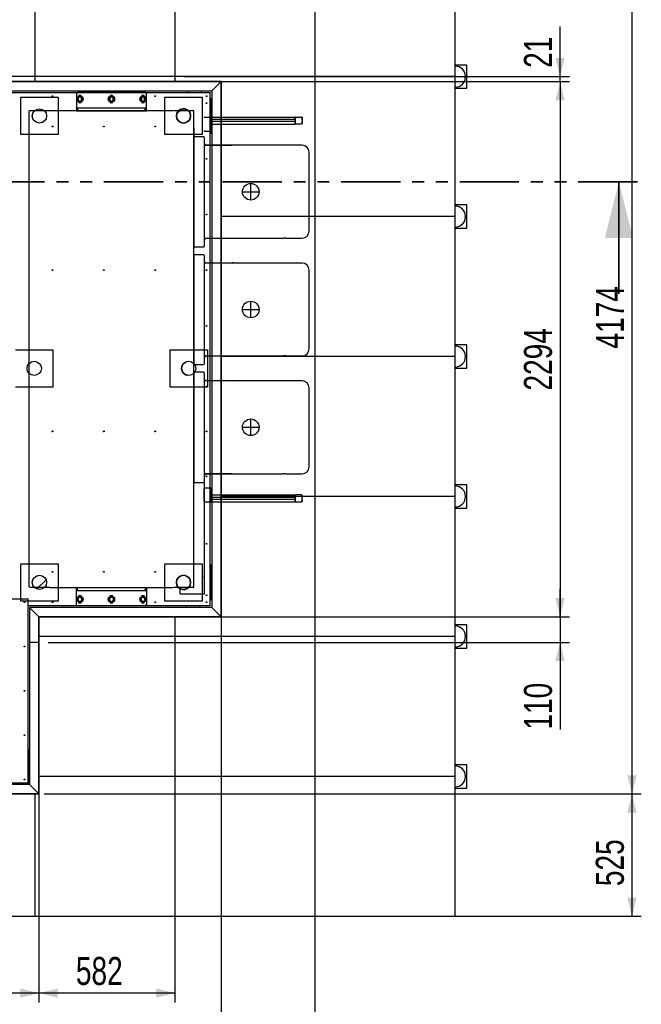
# Model space of a CAD drawing. Header units: millimetres. Extents: x 5 to 589, y 5 to 415.
# Tile 84 of 120: x 327 to 394, y 145 to 251. Entities that reach past the tile are written whole.
import ezdxf

# ---------------------------------------------------------------- set-up
doc = ezdxf.new("R2010")
doc.units = ezdxf.units.MM
doc.linetypes.add('PHANTOM', pattern=[12.7, 6.35, -1.27, 1.27, -1.27, 1.27, -1.27])
doc.layers.add('COTES', color=1, linetype='Continuous')
doc.layers.add('TRAIT-FINS', color=9, linetype='Continuous')
doc.layers.add('TRAIT-FORT', color=4, linetype='Continuous', lineweight=25)
doc.styles.add('SLDTEXTSTYLE0', font='TXT', dxfattribs={"width": 0.75})
doc.dimstyles.new('SLDDIMSTYLE0', dxfattribs={"dimtxt": 3, "dimasz": 2, "dimexe": 0, "dimexo": 0.0625, "dimgap": 0.75, "dimtad": 1, "dimdec": 0, "dimlfac": 40, "dimrnd": 1e-09, "dimzin": 12, "dimdsep": 46, "dimtxsty": 'SLDTEXTSTYLE0', "dimsah": 1, "dimcen": 0.09, "dimadec": 0, "dimazin": 3, "dimtfac": 1, "dimtdec": 0, "dimtofl": 0, "dimtmove": 0, "dimatfit": 3, "dimfxl": 1, "dimfrac": 2, "dimtolj": 1, "dimtzin": 12, "dimarcsym": 0})
doc.dimstyles.new('SLDDIMSTYLE1', dxfattribs={"dimtxt": 3, "dimasz": 2, "dimexe": 0, "dimexo": 0.0625, "dimgap": 0.75, "dimtad": 1, "dimdec": 0, "dimlfac": 40, "dimrnd": 1e-09, "dimzin": 12, "dimdsep": 46, "dimtxsty": 'SLDTEXTSTYLE0', "dimsah": 1, "dimcen": 0.09, "dimadec": 0, "dimazin": 3, "dimtfac": 1, "dimtdec": 0, "dimtmove": 0, "dimatfit": 0, "dimfxl": 1, "dimfrac": 2, "dimtolj": 1, "dimtzin": 12, "dimarcsym": 0})

# ---------------------------------------------------------------- blocks, each defined once
blk = doc.blocks.new('_D_9')
at = {"layer": 'COTES', "color": 1, "transparency": 16777216}
for p, q in [((275.65, 166.59), (275.65, 145.25)), ((329, 166.59), (329, 145.25)), ((329, 146.25), (275.65, 146.25))]:
    blk.add_line(p, q, dxfattribs=at)
for points in [[(275.65, 146.25), (277.65, 145.75), (277.65, 146.75)], [(329, 146.25), (327, 146.75), (327, 145.75)]]:
    blk.add_solid(points, dxfattribs=at)
at = {"layer": 'COTES', "color": 1, "transparency": 16777216, "insert": (297.89, 150.12), "char_height": 3, "attachment_point": 1, "style": 'SLDTEXTSTYLE0'}
blk.add_mtext('2134', dxfattribs=at)
blk = doc.blocks.new('_D_10')
at = {"layer": 'COTES', "color": 1, "transparency": 16777216}
for p, q in [((329, 183.48), (329, 145.25)), ((343.56, 183.48), (343.56, 145.25)), ((343.56, 146.25), (329, 146.25))]:
    blk.add_line(p, q, dxfattribs=at)
for points in [[(329, 146.25), (331, 145.75), (331, 146.75)], [(343.56, 146.25), (341.56, 146.75), (341.56, 145.75)]]:
    blk.add_solid(points, dxfattribs=at)
at = {"layer": 'COTES', "color": 1, "transparency": 16777216, "insert": (332.95, 150.12), "char_height": 3, "attachment_point": 1, "style": 'SLDTEXTSTYLE0'}
blk.add_mtext('582', dxfattribs=at)
blk = doc.blocks.new('_D_13')
at = {"layer": 'COTES', "color": 1, "transparency": 16777216}
for p, q in [((348.5, 198.48), (348.5, 137.48)), ((358.56, 198.48), (358.56, 137.48)), ((348.5, 138.48), (345.5, 138.48)), ((348.5, 138.48), (358.56, 138.48)), ((358.56, 138.48), (361.56, 138.48))]:
    blk.add_line(p, q, dxfattribs=at)
for points in [[(348.5, 138.48), (346.5, 138.98), (346.5, 137.98)], [(358.56, 138.48), (360.56, 137.98), (360.56, 138.98)]]:
    blk.add_solid(points, dxfattribs=at)
at = {"layer": 'COTES', "color": 1, "transparency": 16777216, "insert": (350.2, 142.34), "char_height": 3, "attachment_point": 1, "style": 'SLDTEXTSTYLE0'}
blk.add_mtext('402', dxfattribs=at)
blk = doc.blocks.new('_D_14')
at = {"layer": 'COTES', "color": 1, "transparency": 16777216}
for p, q in [((245.15, 186.34), (245.15, 136.73)), ((348.5, 185.59), (348.5, 136.73)), ((348.5, 137.73), (245.15, 137.73))]:
    blk.add_line(p, q, dxfattribs=at)
for points in [[(245.15, 137.73), (247.15, 137.23), (247.15, 138.23)], [(348.5, 137.73), (346.5, 138.23), (346.5, 137.23)]]:
    blk.add_solid(points, dxfattribs=at)
at = {"layer": 'COTES', "color": 1, "transparency": 16777216, "insert": (292.39, 141.59), "char_height": 3, "attachment_point": 1, "style": 'SLDTEXTSTYLE0'}
blk.add_mtext('4134', dxfattribs=at)
blk = doc.blocks.new('_D_21')
at = {"layer": 'COTES', "color": 1, "transparency": 16777216}
for p, q in [((349.5, 243.94), (385.81, 243.94)), ((384.81, 243.94), (384.81, 186.59)), ((349.5, 186.59), (385.81, 186.59))]:
    blk.add_line(p, q, dxfattribs=at)
for points in [[(384.81, 243.94), (384.31, 241.94), (385.31, 241.94)], [(384.81, 186.59), (385.31, 188.59), (384.31, 188.59)]]:
    blk.add_solid(points, dxfattribs=at)
at = {"layer": 'COTES', "color": 1, "transparency": 16777216, "insert": (380.94, 210.83), "char_height": 3, "attachment_point": 1, "rotation": 90, "style": 'SLDTEXTSTYLE0'}
blk.add_mtext('2294', dxfattribs=at)
blk = doc.blocks.new('_D_22')
at = {"layer": 'COTES', "color": 1, "transparency": 16777216}
for p, q in [((384.81, 244.48), (384.81, 249.86)), ((344.56, 244.48), (385.81, 244.48)), ((344.56, 243.94), (385.81, 243.94)), ((384.81, 243.94), (384.81, 244.48)), ((384.81, 243.94), (384.81, 240.94))]:
    blk.add_line(p, q, dxfattribs=at)
for points in [[(384.81, 244.48), (385.31, 246.48), (384.31, 246.48)], [(384.81, 243.94), (384.31, 241.94), (385.31, 241.94)]]:
    blk.add_solid(points, dxfattribs=at)
at = {"layer": 'COTES', "color": 1, "transparency": 16777216, "insert": (380.94, 245.42), "char_height": 3, "attachment_point": 1, "rotation": 90, "style": 'SLDTEXTSTYLE0'}
blk.add_mtext('21', dxfattribs=at)
blk = doc.blocks.new('_D_23')
at = {"layer": 'COTES', "color": 1, "transparency": 16777216}
for p, q in [((384.81, 186.59), (384.81, 189.59)), ((330, 186.59), (385.81, 186.59)), ((384.81, 186.59), (384.81, 183.84)), ((330, 183.84), (385.81, 183.84)), ((384.81, 183.84), (384.81, 174.49))]:
    blk.add_line(p, q, dxfattribs=at)
for points in [[(384.81, 186.59), (385.31, 188.59), (384.31, 188.59)], [(384.81, 183.84), (384.31, 181.84), (385.31, 181.84)]]:
    blk.add_solid(points, dxfattribs=at)
at = {"layer": 'COTES', "color": 1, "transparency": 16777216, "insert": (380.94, 174.49), "char_height": 3, "attachment_point": 1, "rotation": 90, "style": 'SLDTEXTSTYLE0'}
blk.add_mtext('110', dxfattribs=at)
blk = doc.blocks.new('_D_24')
at = {"layer": 'COTES', "color": 1, "transparency": 16777216}
for p, q in [((310.5, 271.94), (393.51, 271.94)), ((392.51, 271.94), (392.51, 167.59)), ((330, 167.59), (393.51, 167.59))]:
    blk.add_line(p, q, dxfattribs=at)
for points in [[(392.51, 271.94), (392.01, 269.94), (393.01, 269.94)], [(392.51, 167.59), (393.01, 169.59), (392.01, 169.59)]]:
    blk.add_solid(points, dxfattribs=at)
at = {"layer": 'COTES', "color": 1, "transparency": 16777216, "insert": (388.64, 215.33), "char_height": 3, "attachment_point": 1, "rotation": 90, "style": 'SLDTEXTSTYLE0'}
blk.add_mtext('4174', dxfattribs=at)
blk = doc.blocks.new('_D_25')
at = {"layer": 'COTES', "color": 1, "transparency": 16777216}
for p, q in [((329.56, 167.59), (393.51, 167.59)), ((392.51, 167.59), (392.51, 154.48)), ((329.56, 154.48), (393.51, 154.48))]:
    blk.add_line(p, q, dxfattribs=at)
for points in [[(392.51, 167.59), (392.01, 165.59), (393.01, 165.59)], [(392.51, 154.48), (393.01, 156.48), (392.01, 156.48)]]:
    blk.add_solid(points, dxfattribs=at)
at = {"layer": 'COTES', "color": 1, "transparency": 16777216, "insert": (388.64, 157.71), "char_height": 3, "attachment_point": 1, "rotation": 90, "style": 'SLDTEXTSTYLE0'}
blk.add_mtext('525', dxfattribs=at)

msp = doc.modelspace()

# ---------------------------------------------------------------- hatches: boundary and pattern name
at = {"layer": 'TRAIT-FINS'}
h = msp.add_hatch(dxfattribs=at)
h.set_pattern_fill('ANSI31', color=9, style=0)
edge = h.paths.add_edge_path(flags=0)
edge.add_arc((329.05, 240.267), 0.763, 0, 360)
h = msp.add_hatch(dxfattribs=at)
h.set_pattern_fill('ANSI31', color=9, style=0)
edge = h.paths.add_edge_path(flags=0)
edge.add_arc((344.475, 240.267), 0.763, 0, 360)
h = msp.add_hatch(dxfattribs=at)
h.set_pattern_fill('ANSI31', color=9, style=0)
edge = h.paths.add_edge_path(flags=0)
edge.add_arc((328.488, 213.204), 0.763, 0, 360)
h = msp.add_hatch(dxfattribs=at)
h.set_pattern_fill('ANSI31', color=9, style=0)
edge = h.paths.add_edge_path(flags=0)
edge.add_arc((345.038, 213.204), 0.763, 0, 360)
h = msp.add_hatch(dxfattribs=at)
h.set_pattern_fill('ANSI31', color=9, style=0)
edge = h.paths.add_edge_path(flags=0)
edge.add_arc((329.05, 190.267), 0.763, 0, 360)
h = msp.add_hatch(dxfattribs=at)
h.set_pattern_fill('ANSI31', color=9, style=0)
edge = h.paths.add_edge_path(flags=0)
edge.add_arc((344.475, 190.267), 0.763, 0, 360)

# ---------------------------------------------------------------- linework, layer by layer
at = {"color": 7, "linetype": 'Continuous'}
for p, q in [((333.013, 242.654), (333.138, 242.779)), ((340.388, 242.779), (333.138, 242.779)), ((340.513, 242.654), (340.388, 242.779)), ((327.05, 238.267), (327.05, 242.267)), ((327.05, 242.267), (331.05, 242.267)), ((331.05, 242.267), (331.05, 238.267)), ((333.013, 242.654), (333.013, 240.829)), ((333.213, 242.329), (333.213, 241.829)), ((333.563, 241.829), (333.563, 242.329)), ((336.588, 242.329), (336.588, 241.829)), ((336.938, 241.829), (336.938, 242.329)), ((339.963, 242.329), (339.963, 241.829)), ((340.313, 241.829), (340.313, 242.329)), ((340.513, 240.829), (340.513, 242.654)), ((342.475, 238.267), (342.475, 242.267)), ((342.475, 242.267), (346.475, 242.267)), ((346.475, 242.267), (346.475, 238.267)), ((327.925, 240.754), (327.925, 189.779)), ((330.125, 240.829), (327.976, 240.829)), ((343.35, 240.829), (330.175, 240.829)), ((333.013, 241.129), (340.513, 241.129)), ((333.013, 240.829), (340.513, 240.829)), ((333.138, 241.129), (333.138, 240.829)), ((340.388, 240.829), (340.388, 241.129)), ((344.888, 240.829), (343.401, 240.829)), ((345.55, 240.829), (344.138, 240.829)), ((345.6, 189.779), (345.6, 240.754)), ((346.725, 240.142), (347.375, 240.142)), ((347.425, 240.142), (356.425, 240.142)), ((347.425, 240.142), (347.425, 239.392)), ((347.425, 240.092), (347.425, 238.692)), ((356.425, 239.867), (347.425, 239.867)), ((356.425, 239.667), (347.425, 239.667)), ((356.425, 240.142), (356.425, 239.392)), ((356.425, 239.442), (356.425, 240.092)), ((356.475, 240.142), (357.125, 240.142)), ((357.175, 240.092), (357.175, 239.442)), ((357.175, 239.864), (357.175, 240.079)), ((357.175, 239.454), (357.175, 239.669)), ((345.6, 238.988), (345.6, 237.317)), ((346.725, 238.642), (347.375, 238.642)), ((347.425, 239.392), (356.425, 239.392)), ((357.125, 239.392), (356.475, 239.392)), ((331.05, 238.267), (327.05, 238.267)), ((346.475, 238.267), (342.475, 238.267)), ((345.6, 238.017), (345.6, 226.267)), ((345.6, 238.017), (345.6, 226.267)), ((346.613, 238.017), (345.6, 238.017)), ((346.738, 226.367), (346.738, 237.917)), ((346.75, 237.242), (346.738, 237.242)), ((355.175, 237.117), (346.738, 237.117)), ((346.8, 237.117), (346.8, 237.192)), ((346.8, 237.142), (349.688, 237.142)), ((355.425, 237.117), (355.175, 237.117)), ((357.175, 237.117), (355.425, 237.117)), ((357.925, 233.892), (357.925, 236.367)), ((357.925, 230.392), (357.925, 233.892)), ((351.675, 231.251), (351.675, 233.033)), ((350.784, 232.142), (352.566, 232.142)), ((357.925, 227.917), (357.925, 230.392)), ((346.738, 227.167), (355.175, 227.167)), ((346.75, 227.042), (346.738, 227.042)), ((346.8, 227.167), (346.8, 227.092)), ((349.688, 227.142), (346.8, 227.142)), ((355.425, 227.167), (355.175, 227.167)), ((355.425, 227.167), (357.175, 227.167)), ((345.6, 226.242), (345.9, 226.242)), ((345.9, 226.242), (346.613, 226.242)), ((345.9, 226.242), (346.613, 226.242)), ((345.6, 225.392), (345.6, 213.642)), ((346.613, 225.392), (345.6, 225.392)), ((346.738, 213.742), (346.738, 225.292)), ((346.75, 224.617), (346.738, 224.617)), ((355.175, 224.492), (346.738, 224.492)), ((346.8, 224.492), (346.8, 224.567)), ((346.8, 224.517), (349.688, 224.517)), ((355.425, 224.492), (355.175, 224.492)), ((357.175, 224.492), (355.425, 224.492)), ((357.925, 221.267), (357.925, 223.742)), ((357.925, 217.767), (357.925, 221.267)), ((351.675, 218.626), (351.675, 220.408)), ((350.784, 219.517), (352.566, 219.517)), ((357.925, 215.292), (357.925, 217.767)), ((326.488, 215.204), (330.488, 215.204)), ((330.488, 215.204), (330.488, 211.204)), ((343.038, 211.204), (343.038, 215.204)), ((343.038, 215.204), (347.038, 215.204)), ((346.738, 214.542), (355.175, 214.542)), ((346.75, 214.417), (346.738, 214.417)), ((346.8, 214.542), (346.8, 214.467)), ((349.688, 214.517), (346.8, 214.517)), ((347.038, 215.204), (347.038, 211.204)), ((355.425, 214.542), (355.175, 214.542)), ((355.425, 214.542), (357.175, 214.542)), ((345.6, 213.642), (345.6, 213.617)), ((345.6, 213.617), (345.9, 213.617)), ((345.6, 213.617), (345.9, 213.617)), ((345.9, 213.617), (346.613, 213.617)), ((345.9, 213.617), (346.613, 213.617)), ((345.9, 212.792), (345.6, 212.792)), ((345.6, 212.792), (345.6, 212.767)), ((346.613, 212.792), (345.6, 212.792)), ((345.6, 212.767), (345.6, 201.017)), ((346.738, 201.117), (346.738, 212.667)), ((330.488, 211.204), (326.488, 211.204)), ((347.038, 211.204), (343.038, 211.204)), ((346.738, 211.992), (346.75, 211.992)), ((355.175, 211.867), (346.738, 211.867)), ((346.8, 211.942), (346.8, 211.867)), ((346.8, 211.892), (349.688, 211.892)), ((355.425, 211.867), (355.175, 211.867)), ((357.175, 211.867), (355.425, 211.867)), ((357.925, 208.642), (357.925, 211.117)), ((357.925, 205.142), (357.925, 208.642)), ((350.784, 206.892), (352.566, 206.892)), ((351.675, 206.001), (351.675, 207.783)), ((357.925, 202.667), (357.925, 205.142)), ((346.738, 201.917), (355.175, 201.917)), ((346.75, 201.792), (346.738, 201.792)), ((346.8, 201.917), (346.8, 201.842)), ((349.688, 201.892), (346.8, 201.892)), ((355.425, 201.917), (355.175, 201.917)), ((355.425, 201.917), (357.175, 201.917)), ((345.6, 201.017), (345.6, 200.992)), ((345.6, 200.992), (345.9, 200.992)), ((345.6, 200.992), (346.675, 200.992)), ((345.9, 200.992), (346.613, 200.992)), ((346.675, 200.992), (346.675, 190.854)), ((346.675, 198.942), (346.675, 200.342)), ((346.725, 200.392), (347.375, 200.392)), ((347.425, 198.942), (347.425, 200.342)), ((347.425, 199.642), (356.425, 199.642)), ((347.425, 198.892), (347.425, 199.642)), ((356.425, 198.892), (356.425, 199.642)), ((356.425, 199.592), (356.425, 198.942)), ((357.125, 199.642), (356.475, 199.642)), ((357.175, 198.942), (357.175, 199.592)), ((357.175, 199.579), (357.175, 199.364)), ((346.725, 198.892), (347.375, 198.892)), ((356.425, 199.367), (347.425, 199.367)), ((356.425, 199.167), (347.425, 199.167)), ((347.425, 198.892), (356.425, 198.892)), ((356.475, 198.892), (357.125, 198.892)), ((357.175, 199.169), (357.175, 198.954)), ((327.05, 188.267), (327.05, 192.267)), ((327.05, 192.267), (331.05, 192.267)), ((331.05, 192.267), (331.05, 188.267)), ((342.475, 188.267), (342.475, 192.267)), ((342.475, 192.267), (346.475, 192.267)), ((346.475, 192.267), (346.475, 188.267)), ((346.675, 190.892), (346.675, 189.017)), ((330.125, 189.704), (327.976, 189.704)), ((330.175, 189.704), (343.35, 189.704)), ((333.013, 189.704), (340.513, 189.704)), ((333.013, 187.879), (333.013, 189.704)), ((333.013, 189.404), (340.513, 189.404)), ((333.138, 189.404), (333.138, 189.704)), ((340.388, 189.704), (340.388, 189.404)), ((340.513, 189.704), (340.513, 187.879)), ((344.888, 189.704), (343.401, 189.704)), ((344.113, 189.042), (344.113, 189.679)), ((345.55, 189.704), (344.138, 189.704)), ((346.65, 189.017), (344.138, 189.017)), ((346.675, 189.017), (344.8, 189.017)), ((344.888, 189.017), (344.8, 189.017)), ((331.05, 188.267), (327.05, 188.267)), ((333.013, 187.879), (333.138, 187.754)), ((333.213, 188.204), (333.213, 188.704)), ((333.563, 188.704), (333.563, 188.204)), ((336.588, 188.204), (336.588, 188.704)), ((336.938, 188.704), (336.938, 188.204)), ((339.963, 188.204), (339.963, 188.704)), ((340.313, 188.704), (340.313, 188.204)), ((340.513, 187.879), (340.388, 187.754)), ((346.475, 188.267), (342.475, 188.267)), ((340.388, 187.754), (333.138, 187.754))]:
    msp.add_line(p, q, dxfattribs=at)
at = {"color": 7, "linetype": 'PHANTOM', "lineweight": 35}
msp.add_line((393.107, 233.192), (204.007, 233.192), dxfattribs=at)
at = {"color": 7, "linetype": 'Continuous', "lineweight": 35}
msp.add_line((391.107, 221.192), (391.107, 233.192), dxfattribs=at)
at = {"color": 7, "linetype": 'Continuous'}
for centre, radius in [((329.05, 240.267), 0.762), ((351.675, 232.142), 0.891), ((351.675, 219.517), 0.891), ((328.488, 213.204), 0.763), ((345.038, 213.204), 0.762), ((351.675, 206.892), 0.891), ((329.05, 190.267), 0.762)]:
    msp.add_circle(centre, radius, dxfattribs=at)
for centre, radius, start, end in [((333.388, 242.329), 0.175, 0, 180), ((333.388, 241.829), 0.175, 180, 0), ((336.763, 242.329), 0.175, 0, 180), ((336.763, 241.829), 0.175, 180, 0), ((340.138, 242.329), 0.175, 0, 180), ((340.138, 241.829), 0.175, 180, 0), ((327.976, 240.779), 0.05, 90, 178.5), ((344.475, 240.267), 0.763, 57.24885, 302.75115), ((344.475, 240.267), 0.763, 243.72914, 116.27086), ((345.55, 240.779), 0.05, 1.5, 90), ((346.725, 240.092), 0.05, 90, 180), ((347.375, 240.092), 0.05, 0, 89.99999), ((346.725, 238.692), 0.05, 180, 270), ((347.375, 238.692), 0.05, 270.00001, 359.99999), ((346.613, 237.892), 0.125, 0, 90), ((346.75, 237.192), 0.05, 0, 90), ((349.688, 236.367), 0.775, 75.40745, 90), ((357.175, 236.367), 0.75, 0, 90), ((346.75, 227.092), 0.05, 270, 0), ((357.175, 227.917), 0.75, 270, 0), ((346.613, 226.367), 0.125, 270, 0), ((346.613, 225.267), 0.125, 0, 90), ((346.75, 224.567), 0.05, 0, 90), ((349.688, 223.742), 0.775, 75.40745, 90), ((357.175, 223.742), 0.75, 0, 90), ((346.75, 214.467), 0.05, 270, 0), ((349.688, 215.292), 0.775, 270, 284.59255), ((357.175, 215.292), 0.75, 270, 0), ((345.038, 213.204), 0.762, 101.34484, 258.65516), ((346.613, 213.742), 0.125, 270, 0), ((346.613, 212.667), 0.125, 0, 89.99998), ((346.75, 211.942), 0.05, 0, 90), ((349.688, 211.117), 0.775, 75.40745, 90), ((357.175, 211.117), 0.75, 0, 90), ((357.175, 202.667), 0.75, 270, 0), ((346.75, 201.842), 0.05, 270, 0), ((349.688, 202.667), 0.775, 270, 284.59255), ((346.613, 201.117), 0.125, 270, 0), ((346.725, 200.342), 0.05, 90.00001, 179.99999), ((347.375, 200.342), 0.05, 0.00001, 89.99999), ((346.725, 198.942), 0.05, 180, 269.99999), ((347.375, 198.942), 0.05, 270.00001, 360), ((344.475, 190.267), 0.763, 57.24885, 302.75115), ((344.475, 190.267), 0.763, 243.72914, 116.27086), ((346.65, 190.829), 0.025, 0, 90), ((344.138, 189.042), 0.025, 180, 270.0136), ((345.55, 189.754), 0.05, 270, 358.5), ((346.65, 189.042), 0.025, 270, 0), ((333.388, 188.704), 0.175, 0, 180), ((333.388, 188.204), 0.175, 180, 0), ((336.763, 188.704), 0.175, 0, 180), ((336.763, 188.204), 0.175, 180, 0), ((340.138, 188.704), 0.175, 0, 180), ((340.138, 188.204), 0.175, 180, 0)]:
    msp.add_arc(centre, radius, start, end, dxfattribs=at)
at = {"color": 7, "linetype": 'Continuous', "lineweight": 35}
msp.add_solid([(391.107, 233.192), (389.607, 227.192), (392.607, 227.192)], dxfattribs=at)
at = {"layer": 'TRAIT-FORT', "color": 4, "linetype": 'Continuous', "lineweight": 25}
for p, q in [((328.557, 259.476), (328.557, 244.476)), ((343.557, 259.476), (343.557, 244.476)), ((358.557, 259.476), (358.557, 244.476)), ((373.557, 244.476), (373.557, 259.476)), ((374.807, 245.726), (373.557, 245.726)), ((374.807, 243.226), (374.807, 245.726)), ((309.5, 243.942), (348.5, 243.942)), ((328.557, 244.476), (313.557, 244.476)), ((328.557, 243.942), (313.557, 243.942)), ((328.557, 244.476), (328.557, 243.942)), ((343.557, 244.476), (328.557, 244.476)), ((343.557, 243.942), (328.557, 243.942)), ((343.557, 244.476), (343.557, 243.942)), ((358.557, 244.476), (343.557, 244.476)), ((348.5, 243.942), (343.557, 243.942)), ((348.5, 243.942), (347.5, 242.942)), ((348.5, 243.942), (348.5, 186.592)), ((348.5, 229.476), (348.5, 243.942)), ((358.557, 244.476), (358.557, 229.476)), ((373.557, 244.476), (358.557, 244.476)), ((373.557, 229.476), (373.557, 244.476)), ((308.5, 242.942), (347.5, 242.942)), ((324.575, 242.767), (347.325, 242.767)), ((344.906, 242.942), (344.906, 242.767)), ((346.406, 242.767), (346.406, 242.942)), ((347.325, 187.767), (347.325, 242.767)), ((347.5, 242.942), (347.5, 187.592)), ((373.557, 243.226), (374.807, 243.226)), ((347.325, 242.142), (347.45, 242.142)), ((347.45, 242.142), (347.45, 238.392)), ((347.45, 238.392), (347.325, 238.392)), ((374.807, 230.726), (373.557, 230.726)), ((374.807, 228.226), (374.807, 230.726)), ((358.557, 229.476), (348.5, 229.476)), ((348.5, 214.476), (348.5, 229.476)), ((358.557, 229.476), (358.557, 214.476)), ((373.557, 229.476), (358.557, 229.476)), ((373.557, 214.476), (373.557, 229.476)), ((373.557, 228.226), (374.807, 228.226)), ((374.807, 215.726), (373.557, 215.726)), ((374.807, 213.226), (374.807, 215.726)), ((358.557, 214.476), (348.5, 214.476)), ((348.5, 199.476), (348.5, 214.476)), ((358.557, 214.476), (358.557, 199.476)), ((373.557, 214.476), (358.557, 214.476)), ((373.557, 199.476), (373.557, 214.476)), ((373.557, 213.226), (374.807, 213.226)), ((374.807, 200.726), (373.557, 200.726)), ((374.807, 198.226), (374.807, 200.726)), ((358.557, 199.476), (348.5, 199.476)), ((348.5, 186.592), (348.5, 199.476)), ((358.557, 199.476), (358.557, 184.476)), ((373.557, 199.476), (358.557, 199.476)), ((373.557, 184.476), (373.557, 199.476)), ((373.557, 198.226), (374.807, 198.226)), ((347.325, 192.142), (347.45, 192.142)), ((347.45, 192.142), (347.45, 188.392)), ((324.575, 188.517), (327.825, 188.517)), ((324.575, 188.517), (327.825, 188.517)), ((327.825, 168.767), (327.825, 188.517)), ((327.825, 187.767), (327.825, 188.517)), ((347.45, 188.392), (347.325, 188.392)), ((347.325, 187.767), (327.825, 187.767)), ((347.5, 187.592), (328, 187.592)), ((329, 186.592), (328, 187.592)), ((328, 187.592), (328, 183.842)), ((344.744, 187.767), (344.744, 187.592)), ((346.244, 187.592), (346.244, 187.767)), ((348.5, 186.592), (347.5, 187.592)), ((348.5, 186.592), (329, 186.592)), ((329, 186.592), (329, 183.842)), ((329, 186.592), (343.557, 186.592)), ((329, 184.476), (329, 186.592)), ((343.557, 186.592), (348.5, 186.592)), ((343.557, 186.592), (343.557, 184.476)), ((374.807, 185.726), (373.557, 185.726)), ((374.807, 183.226), (374.807, 185.726)), ((329, 183.842), (328, 183.842)), ((329, 183.842), (328, 183.842)), ((328, 183.842), (328, 168.592)), ((328.075, 183.842), (328.075, 183.842)), ((328.275, 183.842), (328.275, 183.842)), ((328.475, 183.842), (328.475, 183.842)), ((328.675, 183.842), (328.675, 183.842)), ((343.557, 184.476), (329, 184.476)), ((329, 169.476), (329, 184.476)), ((329, 183.842), (329, 167.592)), ((358.557, 184.476), (343.557, 184.476)), ((343.557, 184.476), (343.557, 169.476)), ((358.557, 184.476), (358.557, 169.476)), ((373.557, 184.476), (358.557, 184.476)), ((373.557, 169.476), (373.557, 184.476)), ((373.557, 183.226), (374.807, 183.226)), ((327.825, 172.392), (327.95, 172.392)), ((327.95, 172.392), (327.95, 168.642)), ((374.807, 170.726), (373.557, 170.726)), ((374.807, 168.226), (374.807, 170.726)), ((343.557, 169.476), (329, 169.476)), ((329, 167.592), (329, 169.476)), ((343.557, 169.476), (343.557, 154.476)), ((358.557, 169.476), (343.557, 169.476)), ((373.557, 169.476), (358.557, 169.476)), ((358.557, 169.476), (358.557, 154.476)), ((373.557, 154.476), (373.557, 169.476)), ((328, 168.592), (276.65, 168.592)), ((276.825, 168.767), (327.825, 168.767)), ((327.95, 168.642), (324.2, 168.642)), ((328, 168.592), (329, 167.592)), ((373.557, 168.226), (374.807, 168.226)), ((329, 167.592), (275.65, 167.592)), ((313.557, 167.592), (328.557, 167.592)), ((328.557, 167.592), (328.557, 154.476)), ((328.557, 167.592), (329, 167.592)), ((313.557, 154.476), (328.557, 154.476)), ((328.557, 154.476), (343.557, 154.476)), ((343.557, 154.476), (358.557, 154.476)), ((358.557, 154.476), (373.557, 154.476))]:
    msp.add_line(p, q, dxfattribs=at)
for centre, radius in [((330.45, 242.392), 0.0425), ((333.388, 242.079), 0.338), ((336.763, 242.079), 0.338), ((340.138, 242.079), 0.338), ((341.45, 242.392), 0.0425), ((346.95, 242.392), 0.0425), ((346.95, 241.642), 0.0425), ((329.05, 240.267), 0.763), ((344.475, 240.267), 0.763), ((330.45, 239.142), 0.0425), ((335.95, 239.142), 0.0425), ((341.45, 239.142), 0.0425), ((346.95, 235.673), 0.0425), ((346.95, 229.704), 0.0425), ((330.45, 223.736), 0.0425), ((335.95, 223.736), 0.0425), ((341.45, 223.736), 0.0425), ((346.95, 223.736), 0.0425), ((346.95, 217.767), 0.0425), ((328.488, 213.204), 0.763), ((345.038, 213.204), 0.763), ((346.95, 211.267), 0.0425), ((330.45, 206.454), 0.0425), ((335.95, 206.454), 0.0425), ((341.45, 206.454), 0.0425), ((346.95, 206.454), 0.0425), ((346.95, 201.642), 0.0425), ((346.95, 194.392), 0.0425), ((329.05, 190.267), 0.763), ((330.45, 191.392), 0.0425), ((335.95, 191.392), 0.0425), ((341.45, 191.392), 0.0425), ((344.475, 190.267), 0.763), ((346.95, 188.892), 0.0425), ((327.45, 188.142), 0.0425), ((330.45, 188.142), 0.0425), ((333.388, 188.454), 0.337), ((336.763, 188.454), 0.338), ((340.138, 188.454), 0.337), ((341.45, 188.142), 0.0425), ((346.95, 188.142), 0.0425), ((327.45, 183.392), 0.0425), ((327.45, 178.642), 0.0425), ((327.45, 173.892), 0.0425), ((327.45, 169.142), 0.0425)]:
    msp.add_circle(centre, radius, dxfattribs=at)
for centre, radius, start, end in [((373.557, 244.476), 1.125, 0, 90), ((373.557, 244.476), 1.125, 270, 0), ((333.388, 242.079), 0.225, 142.81324, 202.81324), ((333.388, 242.079), 0.225, 202.81324, 262.81324), ((333.388, 242.079), 0.225, 82.81324, 142.81324), ((333.388, 242.079), 0.225, 262.81324, 322.81324), ((333.388, 242.079), 0.225, 22.81324, 82.81324), ((333.388, 242.079), 0.225, 322.81324, 22.81324), ((336.763, 242.079), 0.225, 142.81324, 202.81324), ((336.763, 242.079), 0.225, 202.81324, 262.81324), ((336.763, 242.079), 0.225, 82.81324, 142.81324), ((336.763, 242.079), 0.225, 262.81324, 322.81324), ((336.763, 242.079), 0.225, 22.81324, 82.81324), ((336.763, 242.079), 0.225, 322.81324, 22.81324), ((340.138, 242.079), 0.225, 142.81324, 202.81324), ((340.138, 242.079), 0.225, 202.81324, 262.81324), ((340.138, 242.079), 0.225, 82.81324, 142.81324), ((340.138, 242.079), 0.225, 262.81324, 322.81324), ((340.138, 242.079), 0.225, 22.81324, 82.81324), ((340.138, 242.079), 0.225, 322.81324, 22.81324), ((373.557, 229.476), 1.125, 0, 90), ((373.557, 229.476), 1.125, 270, 0), ((373.557, 214.476), 1.125, 0, 90), ((373.557, 214.476), 1.125, 270, 0), ((373.557, 199.476), 1.125, 0, 90), ((373.557, 199.476), 1.125, 270, 0), ((333.388, 188.454), 0.225, 142.81324, 202.81324), ((333.388, 188.454), 0.225, 202.81324, 262.81324), ((333.388, 188.454), 0.225, 82.81324, 142.81324), ((333.388, 188.454), 0.225, 262.81324, 322.81324), ((333.388, 188.454), 0.225, 22.81324, 82.81324), ((333.388, 188.454), 0.225, 322.81324, 22.81324), ((336.763, 188.454), 0.225, 142.81324, 202.81324), ((336.763, 188.454), 0.225, 202.81324, 262.81324), ((336.763, 188.454), 0.225, 82.81324, 142.81324), ((336.763, 188.454), 0.225, 262.81324, 322.81324), ((336.763, 188.454), 0.225, 22.81324, 82.81324), ((336.763, 188.454), 0.225, 322.81324, 22.81324), ((340.138, 188.454), 0.225, 142.81324, 202.81324), ((340.138, 188.454), 0.225, 202.81324, 262.81324), ((340.138, 188.454), 0.225, 82.81324, 142.81324), ((340.138, 188.454), 0.225, 262.81324, 322.81324), ((340.138, 188.454), 0.225, 22.81324, 82.81324), ((340.138, 188.454), 0.225, 322.81324, 22.81324), ((373.557, 184.476), 1.125, 0, 90), ((373.557, 184.476), 1.125, 270, 0), ((373.557, 169.476), 1.125, 0, 90), ((373.557, 169.476), 1.125, 270, 0)]:
    msp.add_arc(centre, radius, start, end, dxfattribs=at)
for centre, major_axis, start_param, end_param in [((356.475, 240.092), (-0.0354, 0.0354), 5.4981298, 7.0682409), ((357.125, 240.092), (-0.0354, -0.0354), 2.3565371, 3.9266482), ((356.475, 239.442), (-0.0354, -0.0354), 5.4981298, 7.0682409), ((357.125, 239.442), (-0.0354, 0.0354), 2.3565371, 3.9266482), ((356.475, 199.592), (-0.0354, 0.0354), 5.4981298, 7.0682409), ((357.125, 199.592), (-0.0354, -0.0354), 2.3565371, 3.9266482), ((356.475, 198.942), (-0.0354, -0.0354), 5.4981298, 7.0682409), ((357.125, 198.942), (-0.0354, 0.0354), 2.3565371, 3.9266482)]:
    msp.add_ellipse(centre, major_axis=major_axis, ratio=0.999315, start_param=start_param, end_param=end_param, dxfattribs=at)
for points, knots in [([(333.13, 242.112), (333.136, 242.12), (333.149, 242.137), (333.168, 242.163), (333.188, 242.189), (333.202, 242.206), (333.208, 242.215)], [0, 0, 0, 0, 0.2472686, 0.4953626, 0.746874, 1, 1, 1, 1]), ([(333.13, 242.112), (333.134, 242.102), (333.142, 242.083), (333.155, 242.053), (333.167, 242.023), (333.176, 242.002), (333.18, 241.992)], [0, 0, 0, 0, 0.2472686, 0.4953626, 0.746874, 1, 1, 1, 1]), ([(333.18, 241.992), (333.182, 241.989), (333.187, 241.977), (333.196, 241.956), (333.211, 241.918), (333.223, 241.891), (333.231, 241.872)], [0, 0, 0, 0, 0.0700685, 0.2998677, 0.5309287, 1, 1, 1, 1]), ([(333.208, 242.215), (333.21, 242.218), (333.218, 242.228), (333.232, 242.247), (333.257, 242.279), (333.275, 242.303), (333.287, 242.319)], [0, 0, 0, 0, 0.0700685, 0.2998677, 0.5309287, 1, 1, 1, 1]), ([(333.231, 241.872), (333.239, 241.871), (333.255, 241.869), (333.281, 241.866), (333.307, 241.863), (333.333, 241.859), (333.351, 241.857), (333.36, 241.856)], [0, 0, 0, 0, 0.1947331, 0.3943865, 0.5945898, 0.7968571, 1, 1, 1, 1]), ([(333.287, 242.319), (333.295, 242.318), (333.312, 242.316), (333.337, 242.312), (333.363, 242.309), (333.389, 242.306), (333.407, 242.304), (333.416, 242.303)], [0, 0, 0, 0, 0.1947331, 0.3943865, 0.5945898, 0.7968571, 1, 1, 1, 1]), ([(333.36, 241.856), (333.369, 241.855), (333.387, 241.853), (333.413, 241.849), (333.439, 241.846), (333.464, 241.843), (333.48, 241.841), (333.488, 241.84)], [0, 0, 0, 0, 0.2190861, 0.4128361, 0.6072728, 0.8034231, 1, 1, 1, 1]), ([(333.416, 242.303), (333.425, 242.301), (333.443, 242.299), (333.47, 242.296), (333.495, 242.293), (333.52, 242.289), (333.536, 242.287), (333.545, 242.286)], [0, 0, 0, 0, 0.2190861, 0.4128361, 0.6072728, 0.8034231, 1, 1, 1, 1]), ([(333.488, 241.84), (333.495, 241.848), (333.507, 241.865), (333.527, 241.891), (333.547, 241.917), (333.56, 241.934), (333.567, 241.943)], [0, 0, 0, 0, 0.2472686, 0.4953626, 0.746874, 1, 1, 1, 1]), ([(333.545, 242.286), (333.549, 242.277), (333.557, 242.257), (333.569, 242.228), (333.582, 242.197), (333.591, 242.177), (333.595, 242.167)], [0, 0, 0, 0, 0.24726861, 0.49536257, 0.74687401, 1, 1, 1, 1]), ([(333.567, 241.943), (333.569, 241.946), (333.577, 241.956), (333.591, 241.975), (333.615, 242.007), (333.633, 242.031), (333.645, 242.047)], [0, 0, 0, 0, 0.0700685, 0.2998677, 0.5309287, 1, 1, 1, 1]), ([(333.595, 242.167), (333.596, 242.164), (333.601, 242.152), (333.61, 242.13), (333.622, 242.102), (333.634, 242.074), (333.642, 242.056), (333.645, 242.047)], [0, 0, 0, 0, 0.0700556, 0.2998126, 0.5308313, 0.7650256, 1, 1, 1, 1]), ([(336.505, 242.112), (336.511, 242.12), (336.524, 242.137), (336.543, 242.163), (336.563, 242.189), (336.577, 242.206), (336.583, 242.215)], [0, 0, 0, 0, 0.2472686, 0.4953626, 0.746874, 1, 1, 1, 1]), ([(336.505, 242.112), (336.509, 242.102), (336.517, 242.083), (336.53, 242.053), (336.542, 242.023), (336.551, 242.002), (336.555, 241.992)], [0, 0, 0, 0, 0.2472686, 0.4953626, 0.746874, 1, 1, 1, 1]), ([(336.555, 241.992), (336.557, 241.989), (336.562, 241.977), (336.571, 241.956), (336.586, 241.918), (336.598, 241.891), (336.606, 241.872)], [0, 0, 0, 0, 0.0700685, 0.2998677, 0.5309287, 1, 1, 1, 1]), ([(336.583, 242.215), (336.585, 242.218), (336.593, 242.228), (336.607, 242.247), (336.632, 242.279), (336.65, 242.303), (336.662, 242.319)], [0, 0, 0, 0, 0.0700685, 0.2998677, 0.5309287, 1, 1, 1, 1]), ([(336.606, 241.872), (336.614, 241.871), (336.63, 241.869), (336.656, 241.866), (336.682, 241.863), (336.708, 241.859), (336.726, 241.857), (336.735, 241.856)], [0, 0, 0, 0, 0.1947331, 0.3943865, 0.5945898, 0.7968571, 1, 1, 1, 1]), ([(336.662, 242.319), (336.67, 242.318), (336.687, 242.316), (336.712, 242.312), (336.738, 242.309), (336.764, 242.306), (336.782, 242.304), (336.791, 242.303)], [0, 0, 0, 0, 0.1947331, 0.3943865, 0.5945898, 0.7968571, 1, 1, 1, 1]), ([(336.735, 241.856), (336.744, 241.855), (336.762, 241.853), (336.788, 241.849), (336.814, 241.846), (336.839, 241.843), (336.855, 241.841), (336.863, 241.84)], [0, 0, 0, 0, 0.2190861, 0.4128361, 0.6072728, 0.8034231, 1, 1, 1, 1]), ([(336.791, 242.303), (336.8, 242.301), (336.818, 242.299), (336.845, 242.296), (336.87, 242.293), (336.895, 242.289), (336.911, 242.287), (336.92, 242.286)], [0, 0, 0, 0, 0.2190861, 0.4128361, 0.6072728, 0.8034231, 1, 1, 1, 1]), ([(336.863, 241.84), (336.87, 241.848), (336.882, 241.865), (336.902, 241.891), (336.922, 241.917), (336.935, 241.934), (336.942, 241.943)], [0, 0, 0, 0, 0.2472686, 0.4953626, 0.746874, 1, 1, 1, 1]), ([(336.92, 242.286), (336.924, 242.277), (336.932, 242.257), (336.944, 242.228), (336.957, 242.197), (336.966, 242.177), (336.97, 242.167)], [0, 0, 0, 0, 0.24726861, 0.49536257, 0.74687401, 1, 1, 1, 1]), ([(336.942, 241.943), (336.944, 241.946), (336.952, 241.956), (336.966, 241.975), (336.99, 242.007), (337.008, 242.031), (337.02, 242.047)], [0, 0, 0, 0, 0.0700685, 0.2998677, 0.5309287, 1, 1, 1, 1]), ([(336.97, 242.167), (336.971, 242.164), (336.976, 242.152), (336.985, 242.13), (336.997, 242.102), (337.009, 242.074), (337.017, 242.056), (337.02, 242.047)], [0, 0, 0, 0, 0.0700556, 0.2998126, 0.5308313, 0.7650256, 1, 1, 1, 1]), ([(339.88, 242.112), (339.886, 242.12), (339.899, 242.137), (339.918, 242.163), (339.938, 242.189), (339.952, 242.206), (339.958, 242.215)], [0, 0, 0, 0, 0.2472686, 0.4953626, 0.746874, 1, 1, 1, 1]), ([(339.88, 242.112), (339.884, 242.102), (339.892, 242.083), (339.905, 242.053), (339.917, 242.023), (339.926, 242.002), (339.93, 241.992)], [0, 0, 0, 0, 0.2472686, 0.4953626, 0.746874, 1, 1, 1, 1]), ([(339.93, 241.992), (339.932, 241.989), (339.937, 241.977), (339.946, 241.956), (339.961, 241.918), (339.973, 241.891), (339.981, 241.872)], [0, 0, 0, 0, 0.0700685, 0.2998677, 0.5309287, 1, 1, 1, 1]), ([(339.958, 242.215), (339.96, 242.218), (339.968, 242.228), (339.982, 242.247), (340.007, 242.279), (340.025, 242.303), (340.037, 242.319)], [0, 0, 0, 0, 0.0700685, 0.2998677, 0.5309287, 1, 1, 1, 1]), ([(339.981, 241.872), (339.989, 241.871), (340.005, 241.869), (340.031, 241.866), (340.057, 241.863), (340.083, 241.859), (340.101, 241.857), (340.11, 241.856)], [0, 0, 0, 0, 0.1947331, 0.3943865, 0.5945898, 0.7968571, 1, 1, 1, 1]), ([(340.037, 242.319), (340.045, 242.318), (340.062, 242.316), (340.087, 242.312), (340.113, 242.309), (340.139, 242.306), (340.157, 242.304), (340.166, 242.303)], [0, 0, 0, 0, 0.1947331, 0.3943865, 0.5945898, 0.7968571, 1, 1, 1, 1]), ([(340.11, 241.856), (340.119, 241.855), (340.137, 241.853), (340.163, 241.849), (340.189, 241.846), (340.214, 241.843), (340.23, 241.841), (340.238, 241.84)], [0, 0, 0, 0, 0.2190861, 0.4128361, 0.6072728, 0.8034231, 1, 1, 1, 1]), ([(340.166, 242.303), (340.175, 242.301), (340.193, 242.299), (340.22, 242.296), (340.245, 242.293), (340.27, 242.289), (340.286, 242.287), (340.295, 242.286)], [0, 0, 0, 0, 0.2190861, 0.4128361, 0.6072728, 0.8034231, 1, 1, 1, 1]), ([(340.238, 241.84), (340.245, 241.848), (340.257, 241.865), (340.277, 241.891), (340.297, 241.917), (340.31, 241.934), (340.317, 241.943)], [0, 0, 0, 0, 0.2472686, 0.4953626, 0.746874, 1, 1, 1, 1]), ([(340.295, 242.286), (340.299, 242.277), (340.307, 242.257), (340.319, 242.228), (340.332, 242.197), (340.341, 242.177), (340.345, 242.167)], [0, 0, 0, 0, 0.24726861, 0.49536257, 0.74687401, 1, 1, 1, 1]), ([(340.317, 241.943), (340.319, 241.946), (340.327, 241.956), (340.341, 241.975), (340.365, 242.007), (340.383, 242.031), (340.395, 242.047)], [0, 0, 0, 0, 0.0700685, 0.2998677, 0.5309287, 1, 1, 1, 1]), ([(340.345, 242.167), (340.346, 242.164), (340.351, 242.152), (340.36, 242.13), (340.372, 242.102), (340.384, 242.074), (340.392, 242.056), (340.395, 242.047)], [0, 0, 0, 0, 0.0700556, 0.2998126, 0.5308313, 0.7650256, 1, 1, 1, 1]), ([(333.13, 188.487), (333.136, 188.495), (333.149, 188.512), (333.168, 188.538), (333.188, 188.564), (333.202, 188.581), (333.208, 188.59)], [0, 0, 0, 0, 0.2472686, 0.4953626, 0.746874, 1, 1, 1, 1]), ([(333.13, 188.487), (333.134, 188.477), (333.142, 188.458), (333.155, 188.428), (333.167, 188.398), (333.176, 188.377), (333.18, 188.367)], [0, 0, 0, 0, 0.2472686, 0.4953626, 0.746874, 1, 1, 1, 1]), ([(333.18, 188.367), (333.182, 188.364), (333.187, 188.352), (333.196, 188.331), (333.211, 188.293), (333.223, 188.266), (333.231, 188.247)], [0, 0, 0, 0, 0.0700685, 0.2998677, 0.5309287, 1, 1, 1, 1]), ([(333.208, 188.59), (333.21, 188.593), (333.218, 188.603), (333.232, 188.622), (333.257, 188.654), (333.275, 188.678), (333.287, 188.694)], [0, 0, 0, 0, 0.0700685, 0.2998677, 0.5309287, 1, 1, 1, 1]), ([(333.231, 188.247), (333.239, 188.246), (333.255, 188.244), (333.281, 188.241), (333.307, 188.238), (333.333, 188.234), (333.351, 188.232), (333.36, 188.231)], [0, 0, 0, 0, 0.1947331, 0.3943865, 0.5945898, 0.7968571, 1, 1, 1, 1]), ([(333.287, 188.694), (333.295, 188.693), (333.312, 188.691), (333.337, 188.687), (333.363, 188.684), (333.389, 188.681), (333.407, 188.679), (333.416, 188.678)], [0, 0, 0, 0, 0.1947331, 0.3943865, 0.5945898, 0.7968571, 1, 1, 1, 1]), ([(333.36, 188.231), (333.369, 188.23), (333.387, 188.228), (333.413, 188.224), (333.439, 188.221), (333.464, 188.218), (333.48, 188.216), (333.488, 188.215)], [0, 0, 0, 0, 0.2190861, 0.4128361, 0.6072728, 0.8034231, 1, 1, 1, 1]), ([(333.416, 188.678), (333.425, 188.676), (333.443, 188.674), (333.47, 188.671), (333.495, 188.668), (333.52, 188.664), (333.536, 188.662), (333.545, 188.661)], [0, 0, 0, 0, 0.2190861, 0.4128361, 0.6072728, 0.8034231, 1, 1, 1, 1]), ([(333.488, 188.215), (333.495, 188.223), (333.507, 188.24), (333.527, 188.266), (333.547, 188.292), (333.56, 188.309), (333.567, 188.318)], [0, 0, 0, 0, 0.2472686, 0.4953626, 0.746874, 1, 1, 1, 1]), ([(333.545, 188.661), (333.549, 188.652), (333.557, 188.632), (333.569, 188.603), (333.582, 188.572), (333.591, 188.552), (333.595, 188.542)], [0, 0, 0, 0, 0.24726861, 0.49536257, 0.74687401, 1, 1, 1, 1]), ([(333.567, 188.318), (333.569, 188.321), (333.577, 188.331), (333.591, 188.35), (333.615, 188.382), (333.633, 188.406), (333.645, 188.422)], [0, 0, 0, 0, 0.0700685, 0.2998677, 0.5309287, 1, 1, 1, 1]), ([(333.595, 188.542), (333.596, 188.539), (333.601, 188.527), (333.61, 188.505), (333.622, 188.477), (333.634, 188.449), (333.642, 188.431), (333.645, 188.422)], [0, 0, 0, 0, 0.0700556, 0.2998126, 0.5308313, 0.7650256, 1, 1, 1, 1]), ([(336.505, 188.487), (336.511, 188.495), (336.524, 188.512), (336.543, 188.538), (336.563, 188.564), (336.577, 188.581), (336.583, 188.59)], [0, 0, 0, 0, 0.2472686, 0.4953626, 0.746874, 1, 1, 1, 1]), ([(336.505, 188.487), (336.509, 188.477), (336.517, 188.458), (336.53, 188.428), (336.542, 188.398), (336.551, 188.377), (336.555, 188.367)], [0, 0, 0, 0, 0.2472686, 0.4953626, 0.746874, 1, 1, 1, 1]), ([(336.555, 188.367), (336.557, 188.364), (336.562, 188.352), (336.571, 188.331), (336.586, 188.293), (336.598, 188.266), (336.606, 188.247)], [0, 0, 0, 0, 0.0700685, 0.2998677, 0.5309287, 1, 1, 1, 1]), ([(336.583, 188.59), (336.585, 188.593), (336.593, 188.603), (336.607, 188.622), (336.632, 188.654), (336.65, 188.678), (336.662, 188.694)], [0, 0, 0, 0, 0.0700685, 0.2998677, 0.5309287, 1, 1, 1, 1]), ([(336.606, 188.247), (336.614, 188.246), (336.63, 188.244), (336.656, 188.241), (336.682, 188.238), (336.708, 188.234), (336.726, 188.232), (336.735, 188.231)], [0, 0, 0, 0, 0.1947331, 0.3943865, 0.5945898, 0.7968571, 1, 1, 1, 1]), ([(336.662, 188.694), (336.67, 188.693), (336.687, 188.691), (336.712, 188.687), (336.738, 188.684), (336.764, 188.681), (336.782, 188.679), (336.791, 188.678)], [0, 0, 0, 0, 0.1947331, 0.3943865, 0.5945898, 0.7968571, 1, 1, 1, 1]), ([(336.735, 188.231), (336.744, 188.23), (336.762, 188.228), (336.788, 188.224), (336.814, 188.221), (336.839, 188.218), (336.855, 188.216), (336.863, 188.215)], [0, 0, 0, 0, 0.2190861, 0.4128361, 0.6072728, 0.8034231, 1, 1, 1, 1]), ([(336.791, 188.678), (336.8, 188.676), (336.818, 188.674), (336.845, 188.671), (336.87, 188.668), (336.895, 188.664), (336.911, 188.662), (336.92, 188.661)], [0, 0, 0, 0, 0.2190861, 0.4128361, 0.6072728, 0.8034231, 1, 1, 1, 1]), ([(336.863, 188.215), (336.87, 188.223), (336.882, 188.24), (336.902, 188.266), (336.922, 188.292), (336.935, 188.309), (336.942, 188.318)], [0, 0, 0, 0, 0.2472686, 0.4953626, 0.746874, 1, 1, 1, 1]), ([(336.92, 188.661), (336.924, 188.652), (336.932, 188.632), (336.944, 188.603), (336.957, 188.572), (336.966, 188.552), (336.97, 188.542)], [0, 0, 0, 0, 0.24726861, 0.49536257, 0.74687401, 1, 1, 1, 1]), ([(336.942, 188.318), (336.944, 188.321), (336.952, 188.331), (336.966, 188.35), (336.99, 188.382), (337.008, 188.406), (337.02, 188.422)], [0, 0, 0, 0, 0.0700685, 0.2998677, 0.5309287, 1, 1, 1, 1]), ([(336.97, 188.542), (336.971, 188.539), (336.976, 188.527), (336.985, 188.505), (336.997, 188.477), (337.009, 188.449), (337.017, 188.431), (337.02, 188.422)], [0, 0, 0, 0, 0.0700556, 0.2998126, 0.5308313, 0.7650256, 1, 1, 1, 1]), ([(339.88, 188.487), (339.886, 188.495), (339.899, 188.512), (339.918, 188.538), (339.938, 188.564), (339.952, 188.581), (339.958, 188.59)], [0, 0, 0, 0, 0.2472686, 0.4953626, 0.746874, 1, 1, 1, 1]), ([(339.88, 188.487), (339.884, 188.477), (339.892, 188.458), (339.905, 188.428), (339.917, 188.398), (339.926, 188.377), (339.93, 188.367)], [0, 0, 0, 0, 0.2472686, 0.4953626, 0.746874, 1, 1, 1, 1]), ([(339.93, 188.367), (339.932, 188.364), (339.937, 188.352), (339.946, 188.331), (339.961, 188.293), (339.973, 188.266), (339.981, 188.247)], [0, 0, 0, 0, 0.0700685, 0.2998677, 0.5309287, 1, 1, 1, 1]), ([(339.958, 188.59), (339.96, 188.593), (339.968, 188.603), (339.982, 188.622), (340.007, 188.654), (340.025, 188.678), (340.037, 188.694)], [0, 0, 0, 0, 0.0700685, 0.2998677, 0.5309287, 1, 1, 1, 1]), ([(339.981, 188.247), (339.989, 188.246), (340.005, 188.244), (340.031, 188.241), (340.057, 188.238), (340.083, 188.234), (340.101, 188.232), (340.11, 188.231)], [0, 0, 0, 0, 0.1947331, 0.3943865, 0.5945898, 0.7968571, 1, 1, 1, 1]), ([(340.037, 188.694), (340.045, 188.693), (340.062, 188.691), (340.087, 188.687), (340.113, 188.684), (340.139, 188.681), (340.157, 188.679), (340.166, 188.678)], [0, 0, 0, 0, 0.1947331, 0.3943865, 0.5945898, 0.7968571, 1, 1, 1, 1]), ([(340.11, 188.231), (340.119, 188.23), (340.137, 188.228), (340.163, 188.224), (340.189, 188.221), (340.214, 188.218), (340.23, 188.216), (340.238, 188.215)], [0, 0, 0, 0, 0.2190861, 0.4128361, 0.6072728, 0.8034231, 1, 1, 1, 1]), ([(340.166, 188.678), (340.175, 188.676), (340.193, 188.674), (340.22, 188.671), (340.245, 188.668), (340.27, 188.664), (340.286, 188.662), (340.295, 188.661)], [0, 0, 0, 0, 0.2190861, 0.4128361, 0.6072728, 0.8034231, 1, 1, 1, 1]), ([(340.238, 188.215), (340.245, 188.223), (340.257, 188.24), (340.277, 188.266), (340.297, 188.292), (340.31, 188.309), (340.317, 188.318)], [0, 0, 0, 0, 0.2472686, 0.4953626, 0.746874, 1, 1, 1, 1]), ([(340.295, 188.661), (340.299, 188.652), (340.307, 188.632), (340.319, 188.603), (340.332, 188.572), (340.341, 188.552), (340.345, 188.542)], [0, 0, 0, 0, 0.24726861, 0.49536257, 0.74687401, 1, 1, 1, 1]), ([(340.317, 188.318), (340.319, 188.321), (340.327, 188.331), (340.341, 188.35), (340.365, 188.382), (340.383, 188.406), (340.395, 188.422)], [0, 0, 0, 0, 0.0700685, 0.2998677, 0.5309287, 1, 1, 1, 1]), ([(340.345, 188.542), (340.346, 188.539), (340.351, 188.527), (340.36, 188.505), (340.372, 188.477), (340.384, 188.449), (340.392, 188.431), (340.395, 188.422)], [0, 0, 0, 0, 0.0700556, 0.2998126, 0.5308313, 0.7650256, 1, 1, 1, 1])]:
    msp.add_open_spline(points, degree=3, knots=knots, dxfattribs=at)

# ---------------------------------------------------------------- dimensions: what is measured, and where the dimension line sits
at = {"layer": 'COTES', "color": 1}
for base, p1, p2, dimstyle, picture, middle in [((392.509, 167.592), (309.5, 271.942), (329, 167.592), 'SLDDIMSTYLE0', '_D_24', (392.509, 219.767)), ((384.807, 244.476), (343.557, 243.942), (343.557, 244.476), 'SLDDIMSTYLE1', '_D_22', (384.807, 247.639)), ((384.807, 186.592), (348.5, 243.942), (348.5, 186.592), 'SLDDIMSTYLE0', '_D_21', (384.807, 215.267)), ((384.807, 183.842), (329, 186.592), (329, 183.842), 'SLDDIMSTYLE1', '_D_23', (384.807, 177.811)), ((392.509, 154.476), (328.557, 167.592), (328.557, 154.476), 'SLDDIMSTYLE1', '_D_25', (392.509, 161.034))]:
    dim = msp.add_linear_dim(base=base, p1=p1, p2=p2, angle=90, dimstyle=dimstyle, dxfattribs=at)
    dim.commit()
    dim.dimension.update_dxf_attribs({"geometry": picture, "text_midpoint": middle, "dimtype": 160})
for base, p1, p2, dimstyle, picture, middle in [((358.557, 138.476), (348.5, 199.476), (358.557, 199.476), 'SLDDIMSTYLE1', '_D_13', (353.529, 138.476)), ((245.15, 137.726), (348.5, 186.592), (245.15, 187.342), 'SLDDIMSTYLE0', '_D_14', (296.825, 137.726)), ((329, 146.252), (343.557, 184.476), (329, 184.476), 'SLDDIMSTYLE1', '_D_10', (336.279, 146.252)), ((275.65, 146.252), (329, 167.592), (275.65, 167.592), 'SLDDIMSTYLE0', '_D_9', (302.325, 146.252))]:
    dim = msp.add_linear_dim(base=base, p1=p1, p2=p2, dimstyle=dimstyle, dxfattribs=at)
    dim.commit()
    dim.dimension.update_dxf_attribs({"geometry": picture, "text_midpoint": middle, "dimtype": 160})

doc.saveas('drawing.dxf')
